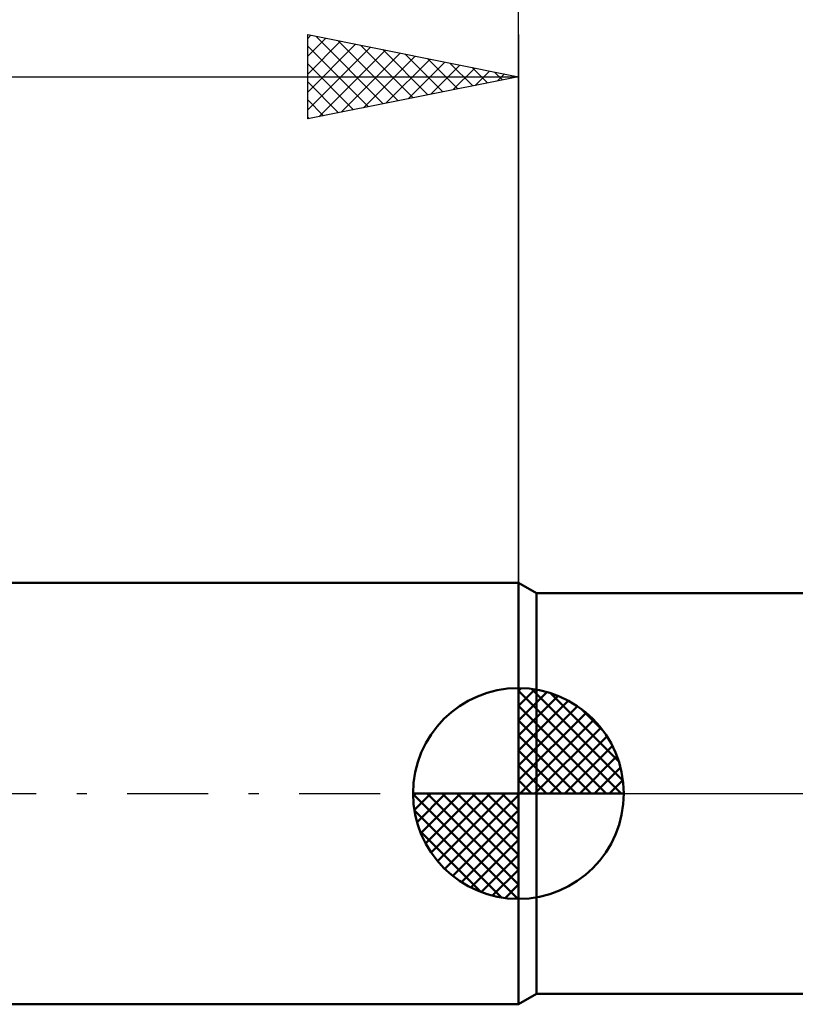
# Model space of a CAD drawing. Header units: millimetres. Extents: x -57 to 83, y -39 to 42.
# Tile 3 of 8: x -12 to 7, y -5 to 18. Entities that reach past the tile are written whole.
import ezdxf

# ---------------------------------------------------------------- set-up
doc = ezdxf.new("R2010")
doc.units = ezdxf.units.MM
doc.header["$LTSCALE"] = 4.8
doc.linetypes.add('LONGDASH_DASH', pattern=[0.85, 0.4, -0.2, 0.05, -0.2])
for name, color, linetype in [('1', 4, 'CONTINUOUS'), ('2', 7, 'CONTINUOUS'), ('4', 2, 'LONGDASH_DASH'), ('NOCUT', 7, 'CONTINUOUS'), ('SK1', 4, 'CONTINUOUS'), ('SK2', 7, 'CONTINUOUS'), ('SK4', 2, 'LONGDASH_DASH')]:
    doc.layers.add(name, color=color, linetype=linetype)

msp = doc.modelspace()

# ---------------------------------------------------------------- linework, layer by layer
at = {"layer": '1', "color": 4, "linetype": 'CONTINUOUS', "lineweight": 50}
for p, q in [((0.433, 4.75), (0, 5)), ((0, -5), (0, 5)), ((0.433, 4.75), (10, 4.75)), ((0.433, -4.75), (0.433, 4.75)), ((0, -5), (0.433, -4.75)), ((0.433, -4.75), (10, -4.75))]:
    msp.add_line(p, q, dxfattribs=at)
at = {"layer": '2', "color": 7, "linetype": 'CONTINUOUS', "lineweight": 25}
msp.add_line((0, 0), (0, 28), dxfattribs=at)
at = {"layer": '4', "color": 2, "linetype": 'LONGDASH_DASH', "lineweight": 25}
msp.add_line((0, 0), (32, 0), dxfattribs=at)
at = {"layer": 'NOCUT', "color": 7, "linetype": 'CONTINUOUS', "lineweight": 25}
for p, q in [((0.433, 4.75), (0, 5)), ((0, 5), (0, 0)), ((10, 4.75), (0.433, 4.75)), ((0, 0), (32, 0))]:
    msp.add_line(p, q, dxfattribs=at)
at = {"layer": 'SK1', "color": 4, "linetype": 'CONTINUOUS', "lineweight": 50}
for p, q in [((0, 5), (-39, 5)), ((0, 0), (0, 2.5)), ((0, 2.435), (0.063, 2.498)), ((0, 2.081), (0.387, 2.469)), ((0, 2.435), (2.435, 0)), ((0, 1.728), (0.677, 2.405)), ((0.308, 2.481), (2.481, 0.308)), ((0.761, 2.381), (2.381, 0.761)), ((0, 1.374), (0.941, 2.315)), ((0, 1.021), (1.182, 2.202)), ((0, 2.081), (2.081, 0)), ((0, 0.667), (1.401, 2.069)), ((0, 0.314), (1.604, 1.917)), ((1.486, 2.01), (2.01, 1.486)), ((0, 1.728), (1.728, 0)), ((0.04, 0), (1.787, 1.747)), ((0.393, 0), (1.953, 1.559)), ((0, 1.374), (1.374, 0)), ((0.747, 0), (2.101, 1.354)), ((0, 1.021), (1.021, 0)), ((1.101, 0), (2.229, 1.129)), ((1.454, 0), (2.338, 0.884)), ((0, 0.667), (0.667, 0)), ((1.808, 0), (2.423, 0.615)), ((0, 0.314), (0.314, 0)), ((2.161, 0), (2.479, 0.318)), ((0, 0), (-2.5, 0)), ((-2.498, -0.063), (-2.435, 0)), ((-2.469, -0.387), (-2.081, 0)), ((-2.405, -0.677), (-1.728, 0)), ((-2.315, -0.941), (-1.374, 0)), ((-2.202, -1.182), (-1.021, 0)), ((-2.161, 0), (0, -2.161)), ((-2.069, -1.401), (-0.667, 0)), ((-1.917, -1.604), (-0.314, 0)), ((-1.808, 0), (0, -1.808)), ((-1.454, 0), (0, -1.454)), ((-1.101, 0), (0, -1.101)), ((-0.747, 0), (0, -0.747)), ((-0.393, 0), (0, -0.393)), ((-0.04, 0), (0, -0.04)), ((0, 0), (2.5, 0)), ((0, -2.5), (0, 0)), ((-2.5, -0.015), (-0.015, -2.5)), ((-1.747, -1.787), (0, -0.04)), ((-2.466, -0.402), (-0.402, -2.466)), ((-1.559, -1.953), (0, -0.393)), ((-2.337, -0.884), (-0.884, -2.337)), ((-1.354, -2.101), (0, -0.747)), ((-1.129, -2.229), (0, -1.101)), ((-0.884, -2.338), (0, -1.454)), ((-0.615, -2.423), (0, -1.808)), ((-0.318, -2.479), (0, -2.161)), ((-39, -5), (0, -5))]:
    msp.add_line(p, q, dxfattribs=at)
for start, end in [(90, 180), (0, 90), (180, 270), (270, 0)]:
    msp.add_arc((0, 0), 2.5, start, end, dxfattribs=at)
at = {"layer": 'SK2', "color": 7, "linetype": 'CONTINUOUS', "lineweight": 25}
for p, q in [((-5, 16), (-5, 18)), ((-5, 18), (0, 17)), ((-5, 17.91), (-4.925, 17.985)), ((0, 18), (0, 5)), ((-5, 17.486), (-4.572, 17.914)), ((-5, 17.062), (-4.218, 17.844)), ((-5, 16.637), (-3.865, 17.773)), ((-4.81, 17.962), (-3.207, 16.359)), ((-4.279, 17.856), (-2.853, 16.429)), ((-3.749, 17.75), (-2.499, 16.5)), ((-5, 17.728), (-3.56, 16.288)), ((-5, 16.213), (-3.511, 17.702)), ((-4.736, 16.053), (-3.157, 17.631)), ((-4.206, 16.159), (-2.804, 17.561)), ((-3.219, 17.644), (-2.146, 16.571)), ((-2.688, 17.538), (-1.792, 16.642)), ((-5, 17.304), (-3.914, 16.217)), ((-3.676, 16.265), (-2.45, 17.49)), ((-3.145, 16.371), (-2.097, 17.419)), ((-2.615, 16.477), (-1.743, 17.349)), ((-2.158, 17.432), (-1.439, 16.712)), ((-1.628, 17.326), (-1.085, 16.783)), ((-2.085, 16.583), (-1.39, 17.278)), ((-1.554, 16.689), (-1.036, 17.207)), ((-1.097, 17.219), (-0.732, 16.854)), ((-1.024, 16.795), (-0.683, 17.137)), ((-0.567, 17.113), (-0.378, 16.924)), ((-0.494, 16.901), (-0.329, 17.066)), ((-40, 17), (0, 17)), ((0, 17), (-5, 16)), ((-5, 16.879), (-4.267, 16.147)), ((-0.037, 17.007), (-0.025, 16.995)), ((-5, 16.455), (-4.621, 16.076)), ((-5, 16.031), (-4.974, 16.005))]:
    msp.add_line(p, q, dxfattribs=at)
at = {"layer": 'SK4', "color": 2, "linetype": 'LONGDASH_DASH', "lineweight": 25}
msp.add_line((-46, 0), (38, 0), dxfattribs=at)

doc.saveas('drawing.dxf')
